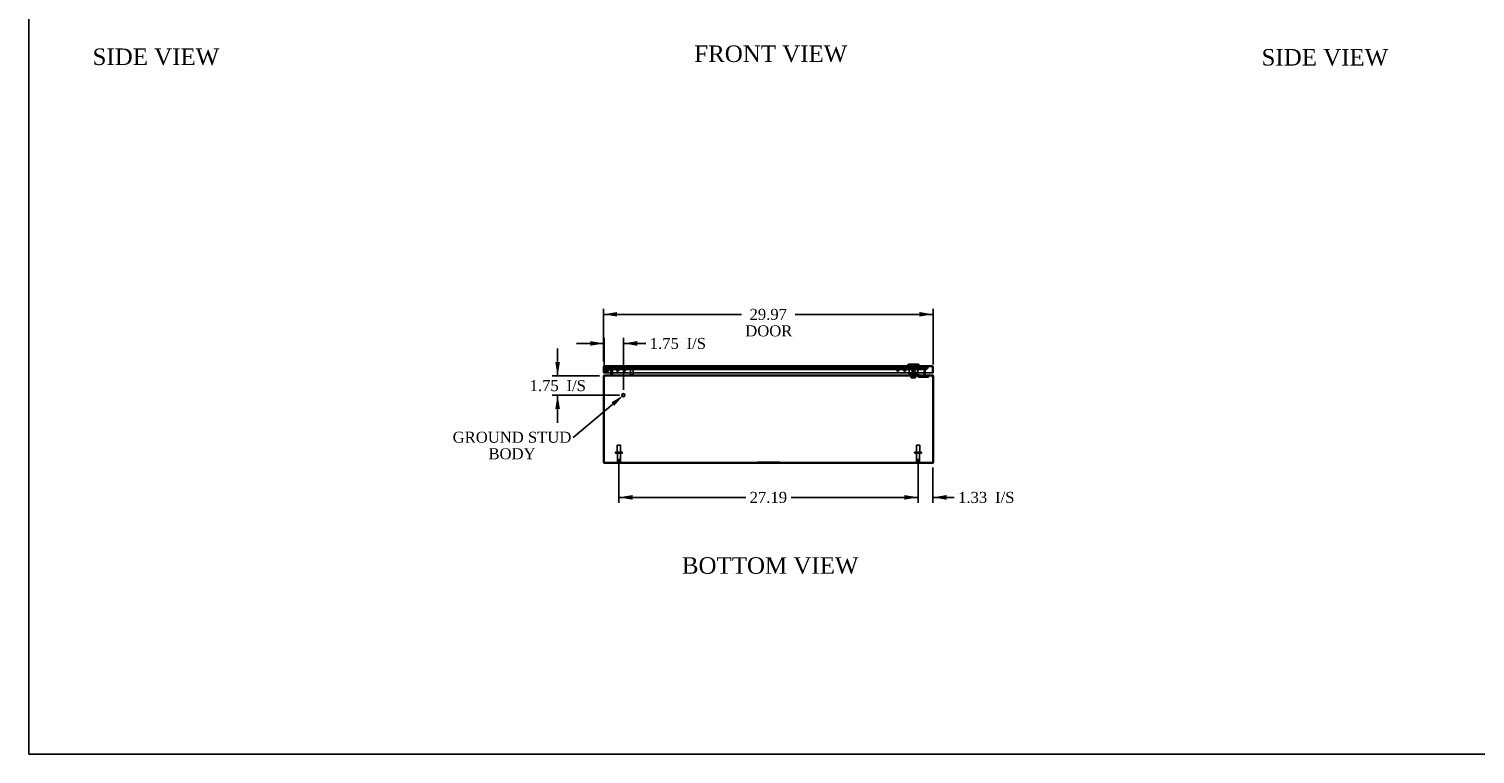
# Model space of a CAD drawing. Header units: inches. Extents: x 1 to 240, y -1 to 159.
# Tile 1 of 9: x 1 to 132, y 0 to 66. Entities that reach past the tile are written whole.
import ezdxf
from ezdxf import colors
from ezdxf.entities.mleader import LeaderData, LeaderLine
from ezdxf.enums import TextEntityAlignment as Align
from ezdxf.lldxf.tags import DXFTag
from ezdxf.math import Vec2, Vec3

# ---------------------------------------------------------------- set-up
doc = ezdxf.new("R2010")
doc.units = ezdxf.units.IN
doc.header["$MEASUREMENT"] = 0
for name, color, linetype in [('CAP02342', 7, 'Continuous'), ('COM52759', 7, 'Continuous'), ('COM52809', 7, 'Continuous'), ('COM53844', 7, 'Continuous'), ('COM70219', 7, 'Continuous'), ('Default', 7, 'Continuous'), ('HNG14573-1', 7, 'Continuous'), ('HNG14573-2', 7, 'Continuous'), ('LOK10000', 7, 'Continuous'), ('LOK10000CAM', 7, 'Continuous'), ('LOK10000NUT', 7, 'Continuous'), ('LOK10000SC', 7, 'Continuous'), ('PIN17645', 7, 'Continuous'), ('QLB20254', 7, 'Continuous'), ('QLB20284', 7, 'Continuous'), ('STD21878', 7, 'Continuous'), ('STD26098', 7, 'Continuous')]:
    doc.layers.add(name, color=color, linetype=linetype)
doc.styles.add('SEACAD_Times_New_Roman', font='times.ttf')
tags = doc.linetypes.add('HIDDEN2', pattern=[0.1875, 0.125, -0.0625]).pattern_tags.tags
tags[6:7] = [DXFTag(74, 4), DXFTag(75, 0), DXFTag(340, '0'), DXFTag(46, 0.0), DXFTag(50, 0.0), DXFTag(44, 0.0), DXFTag(45, 0.0)]
tags[4:5] = [DXFTag(74, 4), DXFTag(75, 0), DXFTag(340, '0'), DXFTag(46, 0.0), DXFTag(50, 0.0), DXFTag(44, 0.0), DXFTag(45, 0.0)]
doc.dimstyles.new('HAMMOND_(STH_-_240x160)', dxfattribs={"dimtxt": 1, "dimasz": 1.25, "dimexe": 0.5, "dimexo": 0.5, "dimgap": 0.25, "dimtad": 0, "dimtih": 1, "dimtoh": 1, "dimzin": 0, "dimdsep": 46, "dimtxsty": 'SEACAD_Times_New_Roman', "dimblk1": '_SE_FILLED', "dimblk2": '_SE_FILLED', "dimsah": 1, "dimcen": 0.5, "dimadec": 0, "dimazin": 0, "dimtfac": 0.8, "dimtofl": 0, "dimtmove": 0, "dimatfit": 3, "dimfxl": 1, "dimtolj": 1, "dimtzin": 0, "dimarcsym": 0})

# ---------------------------------------------------------------- blocks, each defined once
blk = doc.blocks.new('SE5')
at = {"layer": 'CAP02342', "color": 7, "linetype": 'HIDDEN2'}
for radius in [0.146, 0.086]:
    blk.add_circle((53.43, 35.3), radius, dxfattribs=at)
at = {"layer": 'COM52759', "color": 7, "linetype": 'HIDDEN2'}
for p, q in [((53.84, 35.46), (53.91, 35.48)), ((53.98, 35.2), (53.91, 35.48)), ((53.92, 35.46), (53.92, 35.48)), ((53.92, 35.48), (53.99, 35.2)), ((53.92, 35.48), (82.39, 35.48)), ((82.33, 35.2), (82.39, 35.48)), ((82.4, 35.48), (82.34, 35.2)), ((82.39, 35.46), (82.39, 35.48)), ((82.47, 35.46), (82.4, 35.48)), ((53.27, 34.76), (53.27, 34.74)), ((53.27, 34.74), (53.3, 34.74)), ((53.3, 34.81), (53.3, 34.74)), ((53.3, 34.74), (83.02, 34.74)), ((53.91, 35.18), (53.84, 35.46)), ((53.87, 34.81), (53.87, 34.74)), ((53.91, 35.18), (53.98, 35.2)), ((53.91, 35.17), (53.91, 35.18)), ((53.91, 35.18), (53.98, 35.18)), ((53.91, 35.18), (53.91, 35.18)), ((53.91, 35.02), (53.91, 35.17)), ((53.91, 35.17), (53.98, 35.17)), ((53.91, 34.81), (53.91, 34.74)), ((53.92, 35.46), (82.39, 35.46)), ((53.92, 35.46), (53.99, 35.18)), ((53.97, 34.82), (53.98, 34.82)), ((53.98, 35.18), (53.98, 35.2)), ((53.98, 35.17), (53.98, 35.18)), ((53.98, 35.02), (53.98, 35.17)), ((53.99, 35.18), (53.99, 35.2)), ((53.99, 35.18), (53.99, 35.2)), ((53.99, 35.2), (53.99, 35.18)), ((53.99, 35.18), (53.99, 35.17)), ((53.99, 35.18), (53.99, 35.18)), ((53.99, 35.17), (53.99, 35.02)), ((53.99, 34.84), (53.99, 34.82)), ((82.32, 35.17), (82.33, 35.18)), ((82.32, 35.02), (82.32, 35.17)), ((82.32, 34.84), (82.32, 34.82)), ((82.33, 35.18), (82.39, 35.46)), ((82.33, 35.2), (82.33, 35.18)), ((82.33, 35.18), (82.33, 35.2)), ((82.33, 35.18), (82.33, 35.2)), ((82.33, 35.18), (82.33, 35.18)), ((82.41, 35.18), (82.34, 35.2)), ((82.34, 35.2), (82.34, 35.18)), ((82.41, 35.18), (82.34, 35.18)), ((82.34, 35.18), (82.34, 35.17)), ((82.34, 35.17), (82.34, 35.02)), ((82.41, 35.17), (82.34, 35.17)), ((82.35, 34.82), (82.34, 34.82)), ((82.4, 34.81), (82.4, 34.74)), ((82.47, 35.46), (82.41, 35.18)), ((82.41, 35.18), (82.41, 35.17)), ((82.41, 35.18), (82.41, 35.18)), ((82.41, 35.17), (82.41, 35.02)), ((82.44, 34.81), (82.44, 34.74)), ((83.01, 34.74), (83.05, 34.74)), ((83.02, 34.81), (83.02, 34.74)), ((83.05, 34.76), (83.05, 34.74)), ((53.27, 26.88), (83.05, 26.88)), ((53.27, 26.88), (53.27, 26.81)), ((53.66, 26.88), (53.66, 26.81)), ((54.16, 26.81), (54.16, 26.88)), ((82.16, 26.88), (82.16, 26.81)), ((82.66, 26.81), (82.66, 26.88)), ((83.05, 26.88), (83.05, 26.81))]:
    blk.add_line(p, q, dxfattribs=at)
at = {"layer": 'COM52759', "color": 7, "linetype": 'Continuous'}
for p, q in [((53.16, 34.57), (53.16, 34.7)), ((53.16, 34.7), (53.23, 34.7)), ((53.16, 26.92), (53.16, 34.57)), ((53.23, 34.57), (53.23, 34.7)), ((53.23, 26.92), (53.23, 34.57)), ((53.23, 26.92), (53.23, 34.57)), ((53.27, 34.81), (53.27, 34.76)), ((53.27, 34.81), (53.3, 34.81)), ((53.3, 34.81), (83.02, 34.81)), ((53.91, 34.85), (53.91, 35.02)), ((53.91, 34.84), (53.97, 34.82)), ((53.98, 34.85), (53.98, 35.02)), ((53.99, 35.02), (53.99, 34.85)), ((53.99, 34.85), (53.99, 34.84)), ((82.32, 34.85), (82.32, 35.02)), ((82.32, 34.84), (82.32, 34.85)), ((82.34, 35.02), (82.34, 34.85)), ((82.41, 34.84), (82.35, 34.82)), ((82.41, 35.02), (82.41, 34.85)), ((83.01, 34.81), (83.05, 34.81)), ((83.05, 34.81), (83.05, 34.76)), ((83.16, 34.7), (83.09, 34.7)), ((83.09, 34.7), (83.09, 34.57)), ((83.09, 26.92), (83.09, 34.57)), ((83.09, 26.92), (83.09, 34.57)), ((83.16, 34.7), (83.16, 34.57)), ((83.16, 26.92), (83.16, 34.57)), ((53.16, 26.92), (53.23, 26.92)), ((53.27, 26.81), (83.05, 26.81)), ((83.16, 26.92), (83.09, 26.92))]:
    blk.add_line(p, q, dxfattribs=at)
for centre, radius, start, end in [((53.27, 34.7), 0.108, 90, 180), ((53.27, 34.7), 0.036, 90, 180), ((53.61, 34.57), 0.382, 160.3183, 180), ((53.87, 34.85), 0.036, 270, 347.2321), ((53.87, 34.85), 0.036, 347.2321, 0), ((53.91, 34.95), 0.144, 273.5186, 306.6056), ((53.87, 34.85), 0.108, 352.0609, 0), ((82.41, 34.95), 0.142, 233.1558, 266.7199), ((82.44, 34.85), 0.108, 180, 187.9391), ((82.44, 34.85), 0.036, 180, 192.7679), ((82.44, 34.85), 0.036, 192.7679, 270), ((83.05, 34.7), 0.108, 0, 90), ((83.05, 34.7), 0.036, 0, 90), ((82.7, 34.57), 0.382, 0, 19.6817), ((53.27, 26.92), 0.108, 180, 270), ((53.27, 26.92), 0.036, 180, 204.0225), ((83.05, 26.92), 0.108, 270, 0), ((83.05, 26.92), 0.036, 335.9775, 0)]:
    blk.add_arc(centre, radius, start, end, dxfattribs=at)
at = {"layer": 'COM52759', "color": 7, "linetype": 'HIDDEN2'}
for centre, radius, start, end in [((53.87, 34.85), 0.108, 270, 347.2321), ((53.87, 34.85), 0.108, 347.2321, 352.0609), ((82.44, 34.85), 0.108, 187.9391, 192.7679), ((82.44, 34.85), 0.108, 192.7679, 270), ((53.27, 26.92), 0.036, 204.0225, 270), ((83.05, 26.92), 0.036, 270, 335.9775)]:
    blk.add_arc(centre, radius, start, end, dxfattribs=at)
at = {"layer": 'COM52759', "color": 7, "linetype": 'Continuous'}
for points, knots in [([(53.3, 34.81), (53.3, 34.81), (53.3, 34.81), (53.29, 34.81), (53.29, 34.81), (53.29, 34.81), (53.29, 34.81), (53.28, 34.8), (53.28, 34.8), (53.28, 34.8), (53.28, 34.79), (53.28, 34.79), (53.27, 34.79), (53.27, 34.78), (53.27, 34.76), (53.26, 34.75), (53.26, 34.74), (53.26, 34.72), (53.25, 34.71), (53.25, 34.71), (53.25, 34.7)], [0, 0, 0, 0, 0.039722, 0.079636, 0.119739, 0.160028, 0.200502, 0.241156, 0.281988, 0.322996, 0.364176, 0.405525, 0.447041, 0.48872, 0.614531, 0.741686, 0.80582, 0.870258, 0.934989, 1, 1, 1, 1]), ([(83.06, 34.7), (83.06, 34.7), (83.06, 34.71), (83.06, 34.71), (83.06, 34.72), (83.06, 34.73), (83.06, 34.73), (83.05, 34.74), (83.05, 34.75), (83.05, 34.75), (83.05, 34.76), (83.05, 34.76), (83.05, 34.77), (83.05, 34.77), (83.04, 34.78), (83.04, 34.78), (83.04, 34.79), (83.03, 34.8), (83.03, 34.81), (83.02, 34.81), (83.02, 34.81), (83.02, 34.81), (83.02, 34.81)], [0, 0, 0, 0, 0.037191, 0.074292, 0.1113, 0.148214, 0.185032, 0.22175, 0.258368, 0.294882, 0.331291, 0.367592, 0.403784, 0.439864, 0.475831, 0.511682, 0.636051, 0.758907, 0.819804, 0.880292, 0.94036, 1, 1, 1, 1]), ([(53.27, 26.81), (53.26, 26.81), (53.26, 26.81), (53.25, 26.82), (53.25, 26.83), (53.24, 26.85), (53.24, 26.86), (53.24, 26.89), (53.23, 26.9), (53.23, 26.92)], [0, 0, 0, 0, 0.25, 0.25, 0.5, 0.5, 0.75, 0.75, 1, 1, 1, 1]), ([(83.09, 26.92), (83.08, 26.9), (83.08, 26.89), (83.07, 26.86), (83.07, 26.85), (83.06, 26.83), (83.06, 26.82), (83.06, 26.81), (83.05, 26.81), (83.05, 26.81)], [0, 0, 0, 0, 0.25, 0.25, 0.5, 0.5, 0.75, 0.75, 1, 1, 1, 1])]:
    blk.add_open_spline(points, degree=3, knots=knots, dxfattribs=at)
at = {"layer": 'COM52759', "color": 7, "linetype": 'HIDDEN2'}
for points, knots in [([(53.3, 34.74), (53.29, 34.74), (53.29, 34.74), (53.28, 34.73), (53.28, 34.73), (53.27, 34.72), (53.26, 34.72), (53.26, 34.71), (53.25, 34.71), (53.25, 34.7)], [0, 0, 0, 0, 0.25, 0.25, 0.5, 0.5, 0.75, 0.75, 1, 1, 1, 1]), ([(53.99, 34.82), (53.98, 34.81), (53.98, 34.8), (53.97, 34.78), (53.96, 34.77), (53.95, 34.75), (53.94, 34.75), (53.93, 34.74), (53.92, 34.74), (53.91, 34.74)], [0, 0, 0, 0, 0.25, 0.25, 0.5, 0.5, 0.75, 0.75, 1, 1, 1, 1]), ([(82.4, 34.74), (82.39, 34.74), (82.39, 34.74), (82.38, 34.75), (82.37, 34.75), (82.36, 34.77), (82.35, 34.78), (82.34, 34.8), (82.33, 34.81), (82.32, 34.82)], [0, 0, 0, 0, 0.25, 0.25, 0.5, 0.5, 0.75, 0.75, 1, 1, 1, 1]), ([(83.06, 34.7), (83.06, 34.71), (83.06, 34.71), (83.05, 34.72), (83.05, 34.72), (83.04, 34.73), (83.03, 34.73), (83.03, 34.74), (83.02, 34.74), (83.02, 34.74)], [0, 0, 0, 0, 0.25, 0.25, 0.5, 0.5, 0.75, 0.75, 1, 1, 1, 1]), ([(53.27, 26.88), (53.26, 26.88), (53.25, 26.89), (53.24, 26.9), (53.24, 26.91), (53.23, 26.92)], [0, 0, 0, 0, 0.5, 0.5, 1, 1, 1, 1]), ([(83.09, 26.92), (83.08, 26.91), (83.07, 26.9), (83.06, 26.89), (83.06, 26.88), (83.05, 26.88)], [0, 0, 0, 0, 0.5, 0.5, 1, 1, 1, 1])]:
    blk.add_open_spline(points, degree=3, knots=knots, dxfattribs=at)
at = {"layer": 'COM52809', "color": 7, "linetype": 'Continuous'}
for p, q in [((53.16, 35.02), (53.16, 35.54)), ((53.23, 35.59), (53.21, 35.63)), ((53.23, 35.54), (53.23, 35.63)), ((53.23, 35.59), (53.23, 35.54)), ((53.23, 35.54), (53.23, 35.02)), ((53.23, 35.54), (53.23, 35.54)), ((53.23, 35.02), (53.23, 35.54)), ((53.27, 35.65), (83.02, 35.65)), ((53.27, 35.65), (53.27, 35.65)), ((53.27, 35.65), (53.27, 35.65)), ((53.27, 35.65), (53.27, 35.65)), ((83.02, 35.65), (83.02, 35.65)), ((83.02, 35.65), (83.02, 35.65)), ((83.02, 35.65), (83.02, 35.65)), ((83.06, 35.59), (83.09, 35.63)), ((83.06, 35.54), (83.06, 35.63)), ((83.06, 35.54), (83.06, 35.59)), ((83.06, 35.54), (83.06, 35.54)), ((83.06, 35.54), (83.06, 35.02)), ((83.06, 35.02), (83.06, 35.54)), ((83.13, 35.54), (83.13, 35.02)), ((53.16, 35.02), (53.23, 35.02)), ((53.23, 35.02), (83.06, 35.02)), ((83.13, 35.02), (83.06, 35.02))]:
    blk.add_line(p, q, dxfattribs=at)
at = {"layer": 'COM52809', "color": 7, "linetype": 'HIDDEN2'}
for p, q in [((53.23, 35.54), (53.23, 35.54)), ((53.27, 35.65), (53.27, 35.58)), ((53.27, 35.58), (53.27, 35.65)), ((53.27, 35.58), (83.02, 35.58)), ((80.94, 35.58), (80.94, 35.65)), ((81.1, 35.58), (81.1, 35.65)), ((81.57, 35.58), (81.57, 35.65)), ((81.73, 35.58), (81.73, 35.65)), ((83.02, 35.65), (83.02, 35.58)), ((83.02, 35.58), (83.02, 35.65)), ((83.06, 35.54), (83.06, 35.54))]:
    blk.add_line(p, q, dxfattribs=at)
at = {"layer": 'COM52809', "color": 7, "linetype": 'Continuous'}
for centre, start, end in [((53.27, 35.54), 125.5265, 180), ((53.27, 35.54), 90.2175, 125.5265), ((53.27, 35.54), 90, 90.1008), ((83.02, 35.54), 89.8992, 90), ((83.02, 35.54), 54.4735, 89.7825), ((83.02, 35.54), 0, 54.4735)]:
    blk.add_arc(centre, 0.108, start, end, dxfattribs=at)
at = {"layer": 'COM52809', "color": 7, "linetype": 'HIDDEN2'}
for centre, start, end in [((53.27, 35.54), 90.3025, 180), ((53.27, 35.54), 90.3025, 180), ((53.27, 35.54), 90, 90.3025), ((83.02, 35.54), 89.6975, 90), ((83.02, 35.54), 0, 89.6975), ((83.02, 35.54), 0, 89.6975)]:
    blk.add_arc(centre, 0.036, start, end, dxfattribs=at)
at = {"layer": 'COM52809', "color": 7, "linetype": 'Continuous'}
for points in [[(53.23, 35.63), (53.24, 35.63), (53.25, 35.64), (53.26, 35.65), (53.26, 35.65), (53.27, 35.65)], [(83.06, 35.63), (83.05, 35.63), (83.05, 35.64), (83.03, 35.65), (83.03, 35.65), (83.02, 35.65)]]:
    blk.add_open_spline(points, degree=3, knots=[0, 0, 0, 0, 0.5, 0.5, 1, 1, 1, 1], dxfattribs=at)
at = {"layer": 'COM52809', "color": 7, "linetype": 'HIDDEN2'}
for points, knots in [([(53.23, 35.59), (53.24, 35.59), (53.24, 35.59), (53.25, 35.6), (53.26, 35.6), (53.26, 35.6), (53.26, 35.6), (53.26, 35.6), (53.27, 35.6), (53.27, 35.6), (53.27, 35.6), (53.27, 35.61), (53.27, 35.61), (53.27, 35.62), (53.27, 35.62), (53.27, 35.63), (53.27, 35.64), (53.27, 35.65)], [0, 0, 0, 0, 0.25, 0.25, 0.375, 0.375, 0.4375, 0.4375, 0.5, 0.5, 0.5625, 0.5625, 0.625, 0.625, 0.75, 0.75, 1, 1, 1, 1]), ([(53.27, 35.65), (53.27, 35.64), (53.27, 35.64), (53.27, 35.63), (53.27, 35.62), (53.27, 35.62), (53.27, 35.61), (53.27, 35.61), (53.27, 35.61), (53.27, 35.61), (53.27, 35.6), (53.27, 35.6), (53.27, 35.6), (53.27, 35.6), (53.27, 35.6), (53.27, 35.6), (53.27, 35.6), (53.26, 35.6), (53.26, 35.6), (53.26, 35.6), (53.26, 35.6), (53.25, 35.6), (53.25, 35.6), (53.25, 35.6), (53.25, 35.59), (53.24, 35.59), (53.24, 35.59), (53.23, 35.59)], [0, 0, 0, 0, 0.186705, 0.186705, 0.186705, 0.38114, 0.38114, 0.38114, 0.429837, 0.429837, 0.429837, 0.479528, 0.479528, 0.479528, 0.504062, 0.504062, 0.504062, 0.535578, 0.535578, 0.535578, 0.673413, 0.673413, 0.673413, 0.81014, 0.81014, 0.81014, 1, 1, 1, 1]), ([(83.06, 35.59), (83.05, 35.59), (83.05, 35.59), (83.04, 35.6), (83.04, 35.6), (83.03, 35.6), (83.03, 35.6), (83.03, 35.6), (83.03, 35.6), (83.02, 35.6), (83.02, 35.6), (83.02, 35.61), (83.02, 35.61), (83.02, 35.62), (83.02, 35.62), (83.02, 35.63), (83.02, 35.64), (83.02, 35.65)], [0, 0, 0, 0, 0.25, 0.25, 0.375, 0.375, 0.4375, 0.4375, 0.5, 0.5, 0.5625, 0.5625, 0.625, 0.625, 0.75, 0.75, 1, 1, 1, 1]), ([(83.02, 35.65), (83.02, 35.64), (83.02, 35.64), (83.02, 35.63), (83.02, 35.62), (83.02, 35.62), (83.02, 35.61), (83.02, 35.61), (83.02, 35.61), (83.02, 35.61), (83.02, 35.6), (83.02, 35.6), (83.02, 35.6), (83.02, 35.6), (83.03, 35.6), (83.03, 35.6), (83.03, 35.6), (83.03, 35.6), (83.03, 35.6), (83.03, 35.6), (83.03, 35.6), (83.04, 35.6), (83.04, 35.6), (83.04, 35.6), (83.05, 35.59), (83.05, 35.59), (83.05, 35.59), (83.06, 35.59)], [0, 0, 0, 0, 0.186705, 0.186705, 0.186705, 0.38114, 0.38114, 0.38114, 0.429837, 0.429837, 0.429837, 0.479528, 0.479528, 0.479528, 0.504062, 0.504062, 0.504062, 0.535578, 0.535578, 0.535578, 0.673413, 0.673413, 0.673413, 0.81014, 0.81014, 0.81014, 1, 1, 1, 1])]:
    blk.add_open_spline(points, degree=3, knots=knots, dxfattribs=at)
at = {"layer": 'COM53844', "color": 7, "linetype": 'HIDDEN2'}
for p, q in [((54.36, 35.25), (54.36, 35.49)), ((54.4, 35.25), (54.4, 35.49)), ((54.44, 35.54), (55.09, 35.54)), ((55.13, 35.49), (55.13, 35.25)), ((55.17, 35.49), (55.17, 35.25)), ((79.82, 35.25), (79.82, 35.49)), ((79.86, 35.25), (79.86, 35.49)), ((79.9, 35.54), (80.55, 35.54)), ((80.6, 35.49), (80.6, 35.25)), ((80.63, 35.49), (80.63, 35.25)), ((54.47, 35.21), (54.44, 35.21)), ((54.47, 35.17), (54.44, 35.17)), ((54.51, 35.29), (54.51, 35.25)), ((54.55, 35.29), (54.51, 35.29)), ((54.55, 35.29), (54.55, 35.25)), ((54.98, 35.25), (54.98, 35.29)), ((54.98, 35.29), (55.02, 35.29)), ((55.02, 35.25), (55.02, 35.29)), ((55.09, 35.21), (55.06, 35.21)), ((55.09, 35.17), (55.06, 35.17)), ((79.93, 35.21), (79.9, 35.21)), ((79.93, 35.17), (79.9, 35.17)), ((79.97, 35.29), (79.97, 35.25)), ((80.01, 35.29), (79.97, 35.29)), ((80.01, 35.29), (80.01, 35.25)), ((80.45, 35.25), (80.45, 35.29)), ((80.45, 35.29), (80.48, 35.29)), ((80.48, 35.25), (80.48, 35.29)), ((80.55, 35.21), (80.53, 35.21)), ((80.55, 35.17), (80.53, 35.17))]:
    blk.add_line(p, q, dxfattribs=at)
for centre, radius, start, end in [((54.44, 35.49), 0.081, 90, 180), ((54.44, 35.49), 0.043, 90, 180), ((55.09, 35.49), 0.081, 0, 90), ((55.09, 35.49), 0.043, 0, 90), ((79.9, 35.49), 0.081, 90, 180), ((79.9, 35.49), 0.043, 90, 180), ((80.55, 35.49), 0.081, 0, 90), ((80.55, 35.49), 0.043, 0, 90), ((54.44, 35.25), 0.081, 180, 270), ((54.44, 35.25), 0.043, 180, 270), ((54.47, 35.25), 0.043, 270, 0), ((54.47, 35.25), 0.081, 270, 0), ((55.06, 35.25), 0.081, 180, 270), ((55.06, 35.25), 0.043, 180, 270), ((55.09, 35.25), 0.043, 270, 0), ((55.09, 35.25), 0.081, 270, 0), ((79.9, 35.25), 0.081, 180, 270), ((79.9, 35.25), 0.043, 180, 270), ((79.93, 35.25), 0.043, 270, 0), ((79.93, 35.25), 0.081, 270, 0), ((80.53, 35.25), 0.081, 180, 270), ((80.53, 35.25), 0.043, 180, 270), ((80.55, 35.25), 0.043, 270, 0), ((80.55, 35.25), 0.081, 270, 0)]:
    blk.add_arc(centre, radius, start, end, dxfattribs=at)
at = {"layer": 'COM70219', "color": 7, "linetype": 'HIDDEN2'}
for p, q in [((53.65, 35.57), (54.15, 35.57)), ((53.9, 35.57), (53.65, 35.57)), ((53.65, 35.57), (54.15, 35.57)), ((53.65, 35.57), (53.65, 35.57)), ((53.9, 35.57), (54.15, 35.57)), ((54.15, 35.57), (53.9, 35.57)), ((54.15, 35.57), (54.15, 35.57)), ((54.15, 35.57), (82.17, 35.57)), ((54.15, 35.57), (82.17, 35.57)), ((54.15, 35.57), (82.17, 35.57)), ((82.17, 35.57), (82.17, 35.57)), ((82.17, 35.57), (82.42, 35.57)), ((82.17, 35.57), (82.42, 35.57)), ((82.17, 35.57), (82.67, 35.57)), ((82.17, 35.57), (82.67, 35.57)), ((82.42, 35.57), (82.67, 35.57)), ((82.67, 35.57), (82.67, 35.57)), ((53.9, 35.33), (54.15, 35.33)), ((54.15, 35.33), (82.17, 35.33)), ((82.17, 35.33), (82.42, 35.33))]:
    blk.add_line(p, q, dxfattribs=at)
for centre in [(53.9, 35.58), (82.42, 35.58)]:
    blk.add_arc(centre, 0.25, 180, 0, dxfattribs=at)
at = {"layer": 'HNG14573-1', "color": 7, "linetype": 'HIDDEN2'}
for p, q in [((53.72, 35.48), (53.43, 35.48)), ((53.72, 35.42), (53.43, 35.42)), ((53.53, 35.38), (53.57, 35.41)), ((53.62, 35.42), (53.83, 35.25)), ((53.64, 35.48), (53.88, 35.28)), ((53.67, 35.42), (53.67, 35.48)), ((53.85, 35.17), (53.81, 35.35)), ((53.85, 35.02), (53.85, 35.17)), ((53.91, 35.19), (53.86, 35.36)), ((53.86, 35.29), (53.87, 35.25)), ((53.89, 35.03), (53.89, 34.99)), ((53.93, 35.26), (53.92, 35.31)), ((53.95, 34.98), (53.95, 35.03))]:
    blk.add_line(p, q, dxfattribs=at)
at = {"layer": 'HNG14573-1', "color": 7, "linetype": 'Continuous'}
for p, q in [((53.77, 34.87), (53.83, 34.87)), ((53.77, 34.87), (53.77, 34.81)), ((53.85, 34.89), (53.85, 35.02))]:
    blk.add_line(p, q, dxfattribs=at)
at = {"layer": 'HNG14573-1', "color": 7, "linetype": 'HIDDEN2'}
for centre, radius, start, end in [((53.43, 35.3), 0.178, 90, 39.4075), ((53.43, 35.3), 0.121, 90, 39.4075), ((53.72, 35.33), 0.15, 13, 90), ((53.72, 35.33), 0.093, 13, 90), ((53.87, 35.35), 0.057, 193, 265.6477), ((53.9, 35.2), 0.057, 120.3523, 193), ((53.82, 35.17), 0.029, 0, 13), ((53.91, 35.08), 0.057, 180, 252.6477), ((53.91, 34.93), 0.057, 107.3523, 180), ((53.86, 35.3), 0.057, 13, 85.6477), ((53.87, 35.25), 0.057, 300.3523, 13), ((53.82, 35.17), 0.086, 0, 13), ((53.89, 35.03), 0.057, 0, 72.6477), ((53.89, 34.98), 0.057, 287.3523, 0)]:
    blk.add_arc(centre, radius, start, end, dxfattribs=at)
at = {"layer": 'HNG14573-1', "color": 7, "linetype": 'Continuous'}
for radius in [0.078, 0.021]:
    blk.add_arc((53.83, 34.89), radius, 270, 0, dxfattribs=at)
at = {"layer": 'HNG14573-2', "color": 7, "linetype": 'HIDDEN2'}
for radius in [0.228, 0.12]:
    blk.add_circle((53.43, 35.3), radius, dxfattribs=at)
for start, end in [(0, 178.3882), (181.6118, 0)]:
    blk.add_arc((53.43, 35.3), 0.199, start, end, dxfattribs=at)
at = {"layer": 'HNG14573-2', "color": 7, "linetype": 'Continuous'}
blk.add_arc((53.43, 35.3), 0.199, 178.3882, 181.6118, dxfattribs=at)
at = {"layer": 'LOK10000', "color": 7, "linetype": 'Continuous'}
for p, q in [((80.88, 35.81), (80.78, 35.71)), ((81.88, 35.71), (80.78, 35.71)), ((80.78, 35.71), (80.78, 35.65)), ((81.78, 35.81), (80.88, 35.81)), ((81.88, 35.71), (81.78, 35.81)), ((81.88, 35.65), (81.88, 35.71))]:
    blk.add_line(p, q, dxfattribs=at)
at = {"layer": 'LOK10000', "color": 7, "linetype": 'HIDDEN2'}
for p, q in [((80.94, 35.58), (80.94, 35.65)), ((80.94, 35.58), (80.94, 34.94)), ((81.02, 35.81), (81.02, 35.78)), ((81.02, 35.78), (81.65, 35.78)), ((81.02, 35.72), (81.02, 35.78)), ((81.02, 35.78), (81.02, 35.72)), ((81.65, 35.72), (81.02, 35.72)), ((81.02, 35.72), (81.02, 35.72)), ((81.1, 35.58), (81.1, 35.65)), ((81.57, 35.58), (81.57, 35.65)), ((81.65, 35.78), (81.65, 35.81)), ((81.65, 35.72), (81.65, 35.78)), ((81.65, 35.72), (81.65, 35.78)), ((81.65, 35.72), (81.65, 35.72)), ((81.73, 35.58), (81.73, 35.65)), ((81.73, 35.04), (81.73, 35.58)), ((81.33, 34.94), (80.94, 34.94)), ((81.18, 34.84), (81.18, 34.94)), ((81.49, 34.84), (81.18, 34.84)), ((81.33, 35.41), (81.22, 35.34)), ((81.45, 35.34), (81.22, 35.34)), ((81.22, 35.34), (81.22, 34.84)), ((81.45, 35.34), (81.33, 35.41)), ((81.33, 35.04), (81.73, 35.04)), ((81.33, 35.04), (81.33, 34.94)), ((81.45, 34.84), (81.45, 35.34)), ((81.49, 34.84), (81.49, 35.04)), ((81.69, 34.94), (81.73, 34.94)), ((81.73, 35.04), (81.73, 34.94))]:
    blk.add_line(p, q, dxfattribs=at)
at = {"layer": 'LOK10000CAM', "color": 7, "linetype": 'HIDDEN2'}
for p, q in [((80.96, 34.94), (80.96, 34.79)), ((81.22, 34.79), (80.96, 34.79)), ((81.18, 34.94), (81.18, 34.79)), ((81.63, 34.79), (81.22, 34.79)), ((81.33, 34.94), (81.63, 34.94)), ((81.49, 34.94), (81.49, 34.79)), ((81.63, 34.94), (81.69, 34.94)), ((81.63, 34.79), (81.63, 34.94)), ((81.83, 34.62), (81.63, 34.79)), ((81.69, 34.94), (81.88, 34.77)), ((82.59, 34.62), (81.83, 34.62)), ((81.88, 34.77), (82.59, 34.77)), ((82.59, 34.77), (82.71, 34.77)), ((82.71, 34.62), (82.59, 34.62)), ((82.71, 34.77), (82.71, 34.62))]:
    blk.add_line(p, q, dxfattribs=at)
at = {"layer": 'LOK10000NUT', "color": 7, "linetype": 'HIDDEN2'}
for p, q in [((80.8, 35.58), (81.33, 35.58)), ((80.8, 35.58), (80.8, 35.36)), ((80.94, 35.58), (80.94, 35.36)), ((81.33, 35.58), (81.86, 35.58)), ((81.33, 35.58), (81.33, 35.36)), ((81.73, 35.36), (81.73, 35.58)), ((81.86, 35.58), (81.86, 35.36)), ((80.8, 35.36), (81.33, 35.36)), ((81.33, 35.36), (81.86, 35.36))]:
    blk.add_line(p, q, dxfattribs=at)
at = {"layer": 'LOK10000SC', "color": 7, "linetype": 'HIDDEN2'}
for p, q in [((81.07, 34.79), (81.07, 34.72)), ((81.6, 34.72), (81.07, 34.72)), ((81.14, 34.58), (81.14, 34.72)), ((81.14, 34.58), (81.33, 34.58)), ((81.45, 35.16), (81.22, 35.16)), ((81.22, 35.16), (81.22, 34.79)), ((81.33, 34.58), (81.33, 34.72)), ((81.33, 34.58), (81.53, 34.58)), ((81.45, 34.79), (81.45, 35.16)), ((81.53, 34.58), (81.53, 34.72)), ((81.6, 34.72), (81.6, 34.79))]:
    blk.add_line(p, q, dxfattribs=at)
at = {"layer": 'PIN17645', "color": 7, "linetype": 'HIDDEN2'}
for radius in [0.188, 0.113, 0.063, 0.05]:
    blk.add_circle((53.43, 35.3), radius, dxfattribs=at)
at = {"layer": 'QLB20254', "color": 7, "linetype": 'HIDDEN2'}
for p, q in [((67.16, 26.91), (67.53, 26.91)), ((67.16, 26.91), (67.16, 26.88)), ((67.4, 26.92), (67.57, 26.92)), ((67.4, 26.92), (67.4, 26.91)), ((67.43, 26.92), (67.43, 26.91)), ((67.51, 26.92), (67.51, 26.91)), ((67.52, 26.92), (67.52, 26.91)), ((67.52, 26.91), (67.56, 26.91)), ((67.53, 26.91), (68.78, 26.91)), ((67.54, 26.92), (67.54, 26.91)), ((67.56, 26.92), (67.56, 26.91)), ((67.61, 26.92), (67.57, 26.92)), ((67.57, 26.92), (67.57, 26.91)), ((67.59, 26.92), (67.59, 26.91)), ((67.59, 26.91), (67.59, 26.92)), ((67.62, 26.92), (67.61, 26.92)), ((67.61, 26.92), (67.61, 26.91)), ((67.62, 26.92), (67.62, 26.91)), ((67.62, 26.91), (67.62, 26.92)), ((67.8, 26.92), (67.66, 26.92)), ((67.66, 26.92), (67.66, 26.91)), ((67.69, 26.92), (67.69, 26.91)), ((67.8, 26.92), (67.8, 26.91)), ((68.01, 26.92), (67.84, 26.92)), ((67.84, 26.92), (67.84, 26.91)), ((67.87, 26.92), (67.87, 26.91)), ((67.96, 26.92), (67.96, 26.91)), ((67.97, 26.91), (67.97, 26.92)), ((67.98, 26.91), (67.98, 26.92)), ((68, 26.91), (68, 26.92)), ((68.01, 26.91), (68.01, 26.92)), ((68.18, 26.92), (68.03, 26.92)), ((68.03, 26.92), (68.03, 26.91)), ((68.04, 26.92), (68.04, 26.91)), ((68.07, 26.92), (68.07, 26.91)), ((68.07, 26.92), (68.07, 26.91)), ((68.16, 26.91), (68.16, 26.92)), ((68.18, 26.92), (68.18, 26.91)), ((68.18, 26.91), (68.18, 26.92)), ((68.22, 26.92), (68.29, 26.92)), ((68.22, 26.92), (68.22, 26.91)), ((68.24, 26.92), (68.24, 26.91)), ((68.36, 26.92), (68.29, 26.92)), ((68.29, 26.92), (68.29, 26.91)), ((68.34, 26.91), (68.34, 26.92)), ((68.36, 26.91), (68.36, 26.92)), ((68.54, 26.92), (68.39, 26.92)), ((68.39, 26.92), (68.39, 26.91)), ((68.39, 26.92), (68.39, 26.91)), ((68.42, 26.92), (68.42, 26.91)), ((68.43, 26.92), (68.43, 26.91)), ((68.51, 26.91), (68.51, 26.92)), ((68.54, 26.92), (68.54, 26.91)), ((68.54, 26.91), (68.54, 26.92)), ((68.72, 26.92), (68.57, 26.92)), ((68.57, 26.92), (68.57, 26.91)), ((68.57, 26.92), (68.57, 26.91)), ((68.6, 26.92), (68.6, 26.91)), ((68.6, 26.92), (68.6, 26.91)), ((68.6, 26.92), (68.6, 26.91)), ((68.61, 26.92), (68.61, 26.91)), ((68.62, 26.92), (68.62, 26.91)), ((68.69, 26.91), (68.69, 26.92)), ((68.71, 26.92), (68.71, 26.91)), ((68.72, 26.91), (68.72, 26.92)), ((68.84, 26.92), (68.74, 26.92)), ((68.74, 26.92), (68.74, 26.91)), ((68.76, 26.92), (68.76, 26.91)), ((68.76, 26.91), (68.84, 26.91)), ((68.78, 26.91), (69.16, 26.91)), ((68.86, 26.92), (68.84, 26.92)), ((68.84, 26.92), (68.84, 26.91)), ((68.84, 26.92), (68.84, 26.91)), ((68.84, 26.92), (68.84, 26.91)), ((68.89, 26.92), (68.86, 26.92)), ((68.86, 26.92), (68.86, 26.91)), ((68.89, 26.92), (68.89, 26.91)), ((69.16, 26.91), (69.16, 26.88))]:
    blk.add_line(p, q, dxfattribs=at)
at = {"layer": 'QLB20284', "color": 7, "linetype": 'HIDDEN2'}
for p, q in [((55.48, 35.55), (55.48, 35.58)), ((55.86, 35.55), (55.48, 35.55)), ((59.11, 35.55), (55.86, 35.55)), ((56.77, 35.54), (56.77, 35.55)), ((56.77, 35.54), (56.8, 35.54)), ((56.8, 35.54), (56.8, 35.55)), ((56.8, 35.54), (56.82, 35.54)), ((56.82, 35.54), (56.82, 35.55)), ((56.82, 35.54), (56.82, 35.55)), ((56.82, 35.54), (56.92, 35.54)), ((56.83, 35.54), (56.83, 35.55)), ((56.9, 35.54), (56.9, 35.55)), ((56.92, 35.54), (56.92, 35.55)), ((56.94, 35.55), (56.94, 35.53)), ((56.94, 35.54), (57.09, 35.54)), ((56.95, 35.55), (56.95, 35.53)), ((56.97, 35.55), (56.97, 35.53)), ((56.98, 35.54), (56.98, 35.55)), ((56.98, 35.55), (56.98, 35.53)), ((57.05, 35.54), (57.05, 35.55)), ((57.05, 35.53), (57.05, 35.55)), ((57.06, 35.53), (57.06, 35.55)), ((57.08, 35.53), (57.08, 35.55)), ((57.09, 35.53), (57.09, 35.55)), ((57.12, 35.54), (57.12, 35.55)), ((57.12, 35.55), (57.12, 35.53)), ((57.12, 35.54), (57.27, 35.54)), ((57.15, 35.55), (57.15, 35.53)), ((57.23, 35.54), (57.23, 35.55)), ((57.24, 35.54), (57.24, 35.55)), ((57.27, 35.54), (57.27, 35.55)), ((57.27, 35.54), (57.27, 35.55)), ((57.3, 35.55), (57.3, 35.53)), ((57.37, 35.54), (57.3, 35.54)), ((57.33, 35.55), (57.33, 35.53)), ((57.37, 35.54), (57.37, 35.55)), ((57.37, 35.54), (57.45, 35.54)), ((57.42, 35.53), (57.42, 35.55)), ((57.45, 35.53), (57.45, 35.55)), ((57.48, 35.54), (57.48, 35.55)), ((57.48, 35.55), (57.48, 35.53)), ((57.48, 35.54), (57.63, 35.54)), ((57.51, 35.55), (57.51, 35.53)), ((57.59, 35.54), (57.59, 35.55)), ((57.59, 35.54), (57.59, 35.55)), ((57.62, 35.54), (57.62, 35.55)), ((57.63, 35.54), (57.63, 35.55)), ((57.65, 35.55), (57.65, 35.53)), ((57.65, 35.54), (57.83, 35.54)), ((57.66, 35.55), (57.66, 35.53)), ((57.68, 35.55), (57.68, 35.53)), ((57.69, 35.55), (57.69, 35.53)), ((57.7, 35.54), (57.7, 35.55)), ((57.8, 35.54), (57.8, 35.55)), ((57.83, 35.54), (57.83, 35.55)), ((57.86, 35.54), (57.86, 35.55)), ((57.86, 35.54), (58, 35.54)), ((57.97, 35.54), (57.97, 35.55)), ((58, 35.54), (58, 35.55)), ((58.04, 35.54), (58.04, 35.55)), ((58.04, 35.55), (58.04, 35.53)), ((58.04, 35.54), (58.05, 35.54)), ((58.05, 35.54), (58.05, 35.55)), ((58.05, 35.54), (58.1, 35.54)), ((58.07, 35.55), (58.07, 35.53)), ((58.08, 35.54), (58.08, 35.55)), ((58.1, 35.54), (58.1, 35.55)), ((58.1, 35.54), (58.1, 35.55)), ((58.26, 35.54), (58.1, 35.54)), ((58.12, 35.54), (58.12, 35.55)), ((58.14, 35.54), (58.14, 35.55)), ((58.15, 35.54), (58.15, 35.55)), ((58.23, 35.53), (58.23, 35.55)), ((58.26, 35.53), (58.26, 35.55)), ((59.48, 35.55), (59.11, 35.55)), ((59.48, 35.55), (59.48, 35.58))]:
    blk.add_line(p, q, dxfattribs=at)
at = {"layer": 'STD21878', "color": 7, "linetype": 'HIDDEN2'}
for p, q in [((55.59, 35.58), (55.59, 35.54)), ((55.87, 35.54), (55.59, 35.54)), ((55.61, 35.54), (55.61, 34.83)), ((55.86, 34.83), (55.86, 35.54)), ((55.87, 35.54), (55.87, 35.58)), ((55.86, 34.83), (55.61, 34.83))]:
    blk.add_line(p, q, dxfattribs=at)
for radius in [0.141, 0.125]:
    blk.add_circle((54.98, 32.99), radius, dxfattribs=at)
at = {"layer": 'STD26098', "color": 7, "linetype": 'HIDDEN2'}
for p, q in [((54.25, 27.79), (54.25, 27.75)), ((54.28, 27.82), (54.85, 27.82)), ((54.28, 27.72), (54.85, 27.72)), ((54.41, 28.44), (54.72, 28.44)), ((54.41, 28.44), (54.41, 27.82)), ((54.43, 27.72), (54.43, 26.94)), ((54.7, 26.94), (54.7, 27.72)), ((54.72, 27.82), (54.72, 28.44)), ((54.88, 27.75), (54.88, 27.79)), ((81.44, 27.79), (81.44, 27.75)), ((81.47, 27.82), (82.03, 27.82)), ((81.47, 27.72), (82.03, 27.72)), ((81.6, 28.44), (81.91, 28.44)), ((81.6, 28.44), (81.6, 27.82)), ((81.62, 27.72), (81.62, 26.94)), ((81.89, 26.94), (81.89, 27.72)), ((81.91, 27.82), (81.91, 28.44)), ((82.06, 27.75), (82.06, 27.79))]:
    blk.add_line(p, q, dxfattribs=at)
for centre, radius, start, end in [((54.28, 27.79), 0.03, 90, 180), ((54.28, 27.75), 0.03, 180, 270), ((54.85, 27.79), 0.03, 0, 90), ((54.85, 27.75), 0.03, 270, 0), ((81.47, 27.79), 0.03, 90, 180), ((81.47, 27.75), 0.03, 180, 270), ((82.03, 27.79), 0.03, 0, 90), ((82.03, 27.75), 0.03, 270, 0), ((54.49, 26.94), 0.06, 180, 270), ((54.64, 26.94), 0.06, 270, 0), ((81.68, 26.94), 0.06, 180, 270), ((81.83, 26.94), 0.06, 270, 0)]:
    blk.add_arc(centre, radius, start, end, dxfattribs=at)
blk = doc.blocks.new('DMBLK2748')
at = {"layer": 'Default', "linetype": 'Continuous'}
for points in [[(48.79, 35.99), (49, 34.74), (49.21, 35.99)], [(48.79, 31.74), (49.21, 31.74), (49, 32.99)]]:
    blk.add_hatch(color=7, dxfattribs=at).paths.add_polyline_path(points)
at = {"layer": 'Default', "color": 7, "linetype": 'Continuous'}
for p, q in [((49, 37.24), (49, 34.74)), ((52.8, 34.74), (48.5, 34.74)), ((54.62, 32.99), (48.5, 32.99)), ((49, 32.99), (49, 30.49))]:
    blk.add_line(p, q, dxfattribs=at)
at = {"layer": 'Default', "color": 7, "linetype": 'Continuous', "style": 'SEACAD_Times_New_Roman'}
for s, p in [('1.75', (46.46, 34.36)), ('I/S', (49.81, 34.36))]:
    blk.add_text(s, height=1, dxfattribs=at).set_placement(p, align=Align.TOP_LEFT)
blk = doc.blocks.new('_SE_FILLED')
at = {"color": 0}
blk.add_line((0, 0), (-1, 0), dxfattribs=at)
blk.add_solid([(0, 0), (-1, -0.1665), (-1, 0.1665), (0, 0)], dxfattribs=at)
blk = doc.blocks.new('DMBLK2755')
at = {"layer": 'Default', "linetype": 'Continuous'}
for points in [[(51.98, 37.9), (51.98, 37.48), (53.23, 37.69)], [(56.23, 37.9), (54.98, 37.69), (56.23, 37.48)]]:
    blk.add_hatch(color=7, dxfattribs=at).paths.add_polyline_path(points)
at = {"layer": 'Default', "color": 7, "linetype": 'Continuous'}
for p, q in [((53.23, 35.07), (53.23, 38.19)), ((54.98, 33.49), (54.98, 38.19)), ((50.73, 37.69), (53.23, 37.69)), ((54.98, 37.69), (56.52, 37.69)), ((56.52, 37.69), (57.02, 37.69))]:
    blk.add_line(p, q, dxfattribs=at)
at = {"layer": 'Default', "color": 7, "linetype": 'Continuous', "style": 'SEACAD_Times_New_Roman'}
for s, p in [('1.75', (57.37, 38.19)), ('I/S', (60.72, 38.19))]:
    blk.add_text(s, height=1, dxfattribs=at).set_placement(p, align=Align.TOP_LEFT)
blk = doc.blocks.new('DMBLK2756')
at = {"layer": 'Default', "linetype": 'Continuous'}
for points in [[(55.81, 23.5), (55.81, 23.92), (54.56, 23.71)], [(80.5, 23.5), (81.75, 23.71), (80.5, 23.92)]]:
    blk.add_hatch(color=7, dxfattribs=at).paths.add_polyline_path(points)
at = {"layer": 'Default', "color": 7, "linetype": 'Continuous'}
for p, q in [((54.56, 27.22), (54.56, 23.21)), ((81.75, 27.22), (81.75, 23.21)), ((54.56, 23.71), (66.1, 23.71)), ((70.21, 23.71), (81.75, 23.71))]:
    blk.add_line(p, q, dxfattribs=at)
at = {"layer": 'Default', "color": 7, "linetype": 'Continuous', "style": 'SEACAD_Times_New_Roman'}
blk.add_text('27.19', height=1, dxfattribs=at).set_placement((66.45, 24.21), align=Align.TOP_LEFT)
blk = doc.blocks.new('DMBLK2757')
at = {"layer": 'Default', "linetype": 'Continuous'}
for points in [[(80.5, 23.5), (81.75, 23.71), (80.5, 23.92)], [(84.34, 23.5), (84.34, 23.92), (83.09, 23.71)]]:
    blk.add_hatch(color=7, dxfattribs=at).paths.add_polyline_path(points)
at = {"layer": 'Default', "color": 7, "linetype": 'Continuous'}
for p, q in [((81.75, 27.22), (81.75, 23.21)), ((83.09, 26.42), (83.09, 23.21)), ((79.25, 23.71), (81.75, 23.71)), ((83.09, 23.71), (84.54, 23.71)), ((84.54, 23.71), (85.04, 23.71))]:
    blk.add_line(p, q, dxfattribs=at)
at = {"layer": 'Default', "color": 7, "linetype": 'Continuous', "style": 'SEACAD_Times_New_Roman'}
for s, p in [('1.33', (85.39, 24.21)), ('I/S', (88.75, 24.21))]:
    blk.add_text(s, height=1, dxfattribs=at).set_placement(p, align=Align.TOP_LEFT)
blk = doc.blocks.new('DMBLK2760')
at = {"layer": 'Default', "linetype": 'Continuous'}
for points in [[(54.41, 40.54), (53.16, 40.33), (54.41, 40.13)], [(81.88, 40.54), (81.88, 40.13), (83.13, 40.33)]]:
    blk.add_hatch(color=7, dxfattribs=at).paths.add_polyline_path(points)
at = {"layer": 'Default', "color": 7, "linetype": 'Continuous'}
for p, q in [((53.16, 36.04), (53.16, 40.83)), ((83.13, 35.78), (83.13, 40.83)), ((53.16, 40.33), (65.7, 40.33)), ((70.59, 40.33), (83.13, 40.33))]:
    blk.add_line(p, q, dxfattribs=at)
at = {"layer": 'Default', "color": 7, "linetype": 'Continuous', "style": 'SEACAD_Times_New_Roman'}
for s, p in [('29.97', (66.44, 40.83)), ('DOOR', (66.05, 39.33))]:
    blk.add_text(s, height=1, dxfattribs=at).set_placement(p, align=Align.TOP_LEFT)
blk = doc.blocks.new('BORDER')
at = {"layer": 'Default', "color": 7, "linetype": 'Continuous'}
for p, q in [((-41.86, 27.86), (-41.86, 0)), ((-41.86, 0), (0, 0))]:
    blk.add_line(p, q, dxfattribs=at)

msp = doc.modelspace()

# ---------------------------------------------------------------- block references
at = {"layer": 'Default', "color": 7, "xscale": 5.7, "yscale": 5.7, "zscale": 5.7}
msp.add_blockref('BORDER', (239.562, 0.401), dxfattribs=at)
at = {"layer": 'Default'}
msp.add_blockref('SE5', (0, 0), dxfattribs=at)

# ---------------------------------------------------------------- texts
at = {"layer": 'Default', "color": 7, "linetype": 'Continuous', "style": 'SEACAD_Times_New_Roman'}
for s, p in [('SIDE VIEW', (6.741, 64.472)), ('FRONT VIEW', (61.417, 64.745)), ('SIDE VIEW', (112.962, 64.423)), ('BOTTOM VIEW', (60.292, 18.273))]:
    msp.add_text(s, height=1.5, dxfattribs=at).set_placement(p, align=Align.TOP_LEFT)

# ---------------------------------------------------------------- dimensions: what is measured, and where the dimension line sits
at = {"layer": 'Default', "color": 7, "linetype": 'Continuous'}
dim = msp.add_linear_dim(base=(83.13, 40.335), p1=(53.161, 35.539), p2=(83.13, 35.281), text='\\A1;<>\\PDOOR', dimstyle='HAMMOND_(STH_-_240x160)', dxfattribs=at)
dim.commit()
dim.dimension.update_dxf_attribs({"geometry": 'DMBLK2760', "text_midpoint": (68.146, 40.335), "dimtype": 160})
for base, p1, p2, picture, middle in [((54.979, 37.693), (53.229, 34.573), (54.979, 32.988), 'DMBLK2755', (57.021, 37.693)), ((83.085, 23.707), (81.751, 27.719), (83.085, 26.918), 'DMBLK2757', (85.045, 23.707))]:
    dim = msp.add_linear_dim(base=base, p1=p1, p2=p2, text='\\A1;<> I/S', dimstyle='HAMMOND_(STH_-_240x160)', override={"dimtmove": 1}, dxfattribs=at)
    dim.commit()
    dim.dimension.update_dxf_attribs({"geometry": picture, "text_midpoint": middle, "dimtype": 160})
for base, p1, p2, angle, text, picture, middle, dimtype in [((49, 32.988), (53.299, 34.738), (55.12, 32.988), 90, '\\A1;<> I/S', 'DMBLK2748', (49, 33.863), 160), ((54.563, 23.707), (54.563, 27.719), (81.751, 27.719), 0, '\\A1;<>', 'DMBLK2756', (68.157, 23.707), 161)]:
    dim = msp.add_linear_dim(base=base, p1=p1, p2=p2, angle=angle, text=text, dimstyle='HAMMOND_(STH_-_240x160)', dxfattribs=at)
    dim.commit()
    dim.dimension.update_dxf_attribs({"geometry": picture, "text_midpoint": middle, "dimtype": dimtype})

# ---------------------------------------------------------------- leaders
ml = msp.add_multileader_mtext('Standard', dxfattribs=at)
ml.set_content('{\\pxsm0.9;\\fTimes New Roman|b0||i0||c0|p34;\\W1.;GROUND STUD\\PBODY\\P}', color=7)
ml.set_leader_properties()
ml.build(insert=Vec2(0, 0))
ml.multileader.update_dxf_attribs({"dogleg_length": 0, "arrow_head_size": 1.25})
ctx = ml.context
ctx.base_point, ctx.char_height, ctx.arrow_head_size, ctx.landing_gap_size = Vec3(39.547, 28.751), 1, 1.25, 0.35
ctx.text_align_type = 1
notes = []
notes.append((ctx, [(0, (1, 1, 0), (50.427, 29.161), (-1, 0), 0, [(0, [(54.979, 32.988)], 0, [])])]))
ctx.mtext.insert, ctx.mtext.alignment = Vec3(44.857, 29.672), 2
for ctx, leaders in notes:
    for number, flags, end, landing, length, lines in leaders:
        leader = LeaderData()
        leader.index, (leader.has_last_leader_line, leader.has_dogleg_vector, leader.attachment_direction) = number, flags
        leader.last_leader_point, leader.dogleg_vector, leader.dogleg_length = Vec3(end), Vec3(landing), length
        for number, points, colour, breaks in lines:
            line = LeaderLine()
            line.index, line.vertices, line.color, line.breaks = number, Vec3.list(points), colors.encode_raw_color(colour), breaks
            leader.lines.append(line)
        ctx.leaders.append(leader)

doc.saveas('drawing.dxf')
